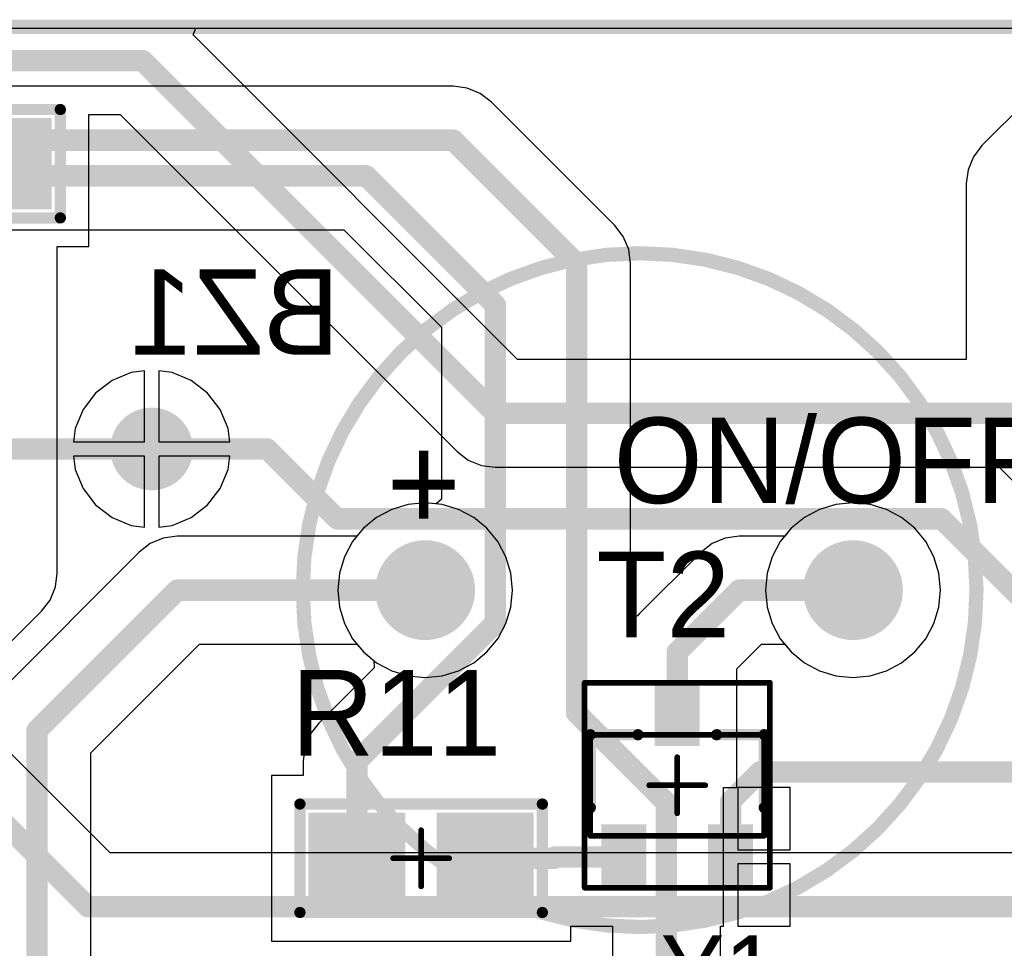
# Model space of a CAD drawing. Extents: x 2 to 5.35, y 2.27 to 3.73.
# Tile 13 of 14: x 3.98 to 4.67, y 3.08 to 3.73. Entities that reach past the tile are written whole.
import ezdxf

# ---------------------------------------------------------------- set-up
doc = ezdxf.new("R2010")
doc.units = 0
doc.layers.get('0').update_dxf_attribs({"linetype": 'CONTINUOUS'})
for name, color, linetype in [('BOTTOMLAYER', 5, 'CONTINUOUS'), ('BOTTOMOVERLAY', 54, 'CONTINUOUS'), ('BOTTOMPASTE', 16, 'CONTINUOUS'), ('BOTTOMSOLDER', 6, 'CONTINUOUS'), ('MECHANICAL13', 56, 'CONTINUOUS'), ('MECHANICAL15', 56, 'CONTINUOUS'), ('MULTILAYER', 9, 'CONTINUOUS'), ('TOPLAYER', 1, 'CONTINUOUS'), ('TOPOVERLAY', 2, 'CONTINUOUS'), ('TOPPASTE', 8, 'CONTINUOUS'), ('TOPSOLDER', 216, 'CONTINUOUS')]:
    doc.layers.add(name, color=color, linetype=linetype)

# ---------------------------------------------------------------- blocks, each defined once
blk = doc.blocks.new('0805_3')
at = {"layer": 'MECHANICAL15', "const_width": 0.003937}
for points in [[(0, -0.019686), (0, 0.019684)], [(-0.019686, 0), (0.019684, 0)]]:
    blk.add_lwpolyline(points, dxfattribs=at)
at = {"layer": 'MECHANICAL15', "const_width": 0.001969}
for points in [[(-0.000984, 0.019684, 1), (0.000984, 0.019684, 1)], [(-0.02067, 0, 1), (-0.018702, 0, 1)], [(0.0187, 0, 1), (0.020668, 0, 1)], [(-0.000984, -0.019686, 1), (0.000984, -0.019686, 1)]]:
    blk.add_lwpolyline(points, format="xyb", close=True, dxfattribs=at)
at = {"layer": 'TOPLAYER'}
for points in [[(-0.075, -0.028), (-0.015, -0.028), (-0.075, 0.028), (-0.015, 0.028)], [(0.015, -0.028), (0.075, -0.028), (0.015, 0.028), (0.075, 0.028)]]:
    blk.add_solid(points, dxfattribs=at)
at = {"layer": 'TOPOVERLAY', "const_width": 0.003937}
for points in [[(-0.086969, 0.038, 1), (-0.083031, 0.038, 1)], [(-0.086969, 0.038, 1), (-0.083031, 0.038, 1)], [(0.083031, 0.038, 1), (0.086969, 0.038, 1)], [(0.083031, 0.038, 1), (0.086969, 0.038, 1)], [(-0.086969, -0.038, 1), (-0.083031, -0.038, 1)], [(-0.086969, -0.038, 1), (-0.083031, -0.038, 1)], [(0.083031, -0.038, 1), (0.086969, -0.038, 1)], [(0.083031, -0.038, 1), (0.086969, -0.038, 1)]]:
    blk.add_lwpolyline(points, format="xyb", close=True, dxfattribs=at)
at = {"layer": 'TOPOVERLAY', "const_width": 0.007874}
for points in [[(-0.085, -0.038), (-0.085, 0.038)], [(-0.085, 0.038), (0.085, 0.038)], [(0.085, -0.038), (0.085, 0.038)], [(-0.085, -0.038), (0.085, -0.038)]]:
    blk.add_lwpolyline(points, dxfattribs=at)
at = {"layer": 'TOPPASTE'}
for points in [[(-0.075, -0.028), (-0.015, -0.028), (-0.075, 0.028), (-0.015, 0.028)], [(0.015, -0.028), (0.075, -0.028), (0.015, 0.028), (0.075, 0.028)]]:
    blk.add_solid(points, dxfattribs=at)
at = {"layer": 'TOPSOLDER'}
for points in [[(-0.079, -0.032), (-0.011, -0.032), (-0.079, 0.032), (-0.011, 0.032)], [(0.011, -0.032), (0.079, -0.032), (0.011, 0.032), (0.079, 0.032)]]:
    blk.add_solid(points, dxfattribs=at)
blk = doc.blocks.new('SOT23_4')
at = {"layer": 'MECHANICAL13', "const_width": 0.003937}
for points in [[(-0.02362, 0.014764), (-0.02362, 0.08563)], [(-0.02362, 0.08563), (0.098426, 0.08563)], [(0.098426, 0.014764), (0.098426, 0.08563)], [(-0.02362, 0.014764), (0.098426, 0.014764)]]:
    blk.add_lwpolyline(points, dxfattribs=at)
at = {"layer": 'MECHANICAL13', "const_width": 0.001969}
for points in [[(-0.024604, 0.08563, 1), (-0.022636, 0.08563, 1)], [(-0.024604, 0.08563, 1), (-0.022636, 0.08563, 1)], [(0.097442, 0.08563, 1), (0.09941, 0.08563, 1)], [(0.097442, 0.08563, 1), (0.09941, 0.08563, 1)], [(-0.024604, 0.014764, 1), (-0.022636, 0.014764, 1)], [(-0.024604, 0.014764, 1), (-0.022636, 0.014764, 1)], [(0.097442, 0.014764, 1), (0.09941, 0.014764, 1)], [(0.097442, 0.014764, 1), (0.09941, 0.014764, 1)]]:
    blk.add_lwpolyline(points, format="xyb", close=True, dxfattribs=at)
at = {"layer": 'MECHANICAL15', "const_width": 0.003937}
for points in [[(-0.027558, -0.021654), (-0.027558, 0.122046)], [(-0.027558, 0.122046), (0.102364, 0.122046)], [(0.102364, -0.021654), (0.102364, 0.122046)], [(0.037402, 0.030512), (0.037402, 0.069882)], [(0.017718, 0.050196), (0.057088, 0.050196)], [(-0.027558, -0.021654), (0.102364, -0.021654)]]:
    blk.add_lwpolyline(points, dxfattribs=at)
at = {"layer": 'MECHANICAL15', "const_width": 0.001969}
for points in [[(-0.028542, 0.122046, 1), (-0.026574, 0.122046, 1)], [(-0.028542, 0.122046, 1), (-0.026574, 0.122046, 1)], [(0.10138, 0.122046, 1), (0.103348, 0.122046, 1)], [(0.10138, 0.122046, 1), (0.103348, 0.122046, 1)], [(0.036418, 0.069882, 1), (0.038386, 0.069882, 1)], [(0.016734, 0.050196, 1), (0.018702, 0.050196, 1)], [(0.056104, 0.050196, 1), (0.058072, 0.050196, 1)], [(0.036418, 0.030512, 1), (0.038386, 0.030512, 1)], [(-0.028542, -0.021654, 1), (-0.026574, -0.021654, 1)], [(-0.028542, -0.021654, 1), (-0.026574, -0.021654, 1)], [(0.10138, -0.021654, 1), (0.103348, -0.021654, 1)], [(0.10138, -0.021654, 1), (0.103348, -0.021654, 1)]]:
    blk.add_lwpolyline(points, format="xyb", close=True, dxfattribs=at)
at = {"layer": 'TOPLAYER'}
for points in [[(0.049213, 0.119095), (0.025591, 0.119095), (0.049213, 0.081693), (0.025591, 0.081693)], [(0.011813, 0.018701), (-0.011809, 0.018701), (0.011813, -0.018701), (-0.011809, -0.018701)], [(0.086615, 0.018701), (0.062993, 0.018701), (0.086615, -0.018701), (0.062993, -0.018701)]]:
    blk.add_solid(points, dxfattribs=at)
at = {"layer": 'TOPOVERLAY', "const_width": 0.003937}
for points in [[(-0.025589, 0.08563, 1), (-0.021652, 0.08563, 1)], [(-0.025589, 0.08563, 1), (-0.021652, 0.08563, 1)], [(0.007875, 0.08563, 1), (0.011812, 0.08563, 1)], [(0.062993, 0.08563, 1), (0.06693, 0.08563, 1)], [(0.096457, 0.08563, 1), (0.100394, 0.08563, 1)], [(0.096457, 0.08563, 1), (0.100394, 0.08563, 1)], [(-0.025589, 0.034448, 1), (-0.021652, 0.034448, 1)], [(0.096457, 0.034448, 1), (0.100394, 0.034448, 1)]]:
    blk.add_lwpolyline(points, format="xyb", close=True, dxfattribs=at)
at = {"layer": 'TOPOVERLAY', "const_width": 0.007874}
for points in [[(-0.02362, 0.08563), (0.009844, 0.08563)], [(-0.02362, 0.034448), (-0.02362, 0.08563)], [(0.064962, 0.08563), (0.098426, 0.08563)], [(0.098426, 0.034448), (0.098426, 0.08563)]]:
    blk.add_lwpolyline(points, dxfattribs=at)
at = {"layer": 'TOPPASTE'}
for points in [[(0.049213, 0.119095), (0.025591, 0.119095), (0.049213, 0.081693), (0.025591, 0.081693)], [(0.011813, 0.018701), (-0.011809, 0.018701), (0.011813, -0.018701), (-0.011809, -0.018701)], [(0.086615, 0.018701), (0.062993, 0.018701), (0.086615, -0.018701), (0.062993, -0.018701)]]:
    blk.add_solid(points, dxfattribs=at)
at = {"layer": 'TOPSOLDER'}
for points in [[(0.053213, 0.123095), (0.021591, 0.123095), (0.053213, 0.077693), (0.021591, 0.077693)], [(0.015813, 0.022701), (-0.015809, 0.022701), (0.015813, -0.022701), (-0.015809, -0.022701)], [(0.090615, 0.022701), (0.058993, 0.022701), (0.090615, -0.022701), (0.058993, -0.022701)]]:
    blk.add_solid(points, dxfattribs=at)
blk = doc.blocks.new('0805_B_26')
at = {"layer": 'BOTTOMLAYER'}
for points in [[(-0.075, -0.028), (-0.015, -0.028), (-0.075, 0.028), (-0.015, 0.028)], [(0.015, -0.028), (0.075, -0.028), (0.015, 0.028), (0.075, 0.028)]]:
    blk.add_solid(points, dxfattribs=at)
at = {"layer": 'BOTTOMOVERLAY', "const_width": 0.003937}
for points in [[(-0.086969, 0.038, 1), (-0.083031, 0.038, 1)], [(-0.086969, 0.038, 1), (-0.083031, 0.038, 1)], [(0.083031, 0.038, 1), (0.086969, 0.038, 1)], [(0.083031, 0.038, 1), (0.086969, 0.038, 1)], [(-0.086969, -0.038, 1), (-0.083031, -0.038, 1)], [(-0.086969, -0.038, 1), (-0.083031, -0.038, 1)], [(0.083031, -0.038, 1), (0.086969, -0.038, 1)], [(0.083031, -0.038, 1), (0.086969, -0.038, 1)]]:
    blk.add_lwpolyline(points, format="xyb", close=True, dxfattribs=at)
at = {"layer": 'BOTTOMOVERLAY', "const_width": 0.007874}
for points in [[(-0.085, 0.038), (-0.085, -0.038)], [(0.085, 0.038), (-0.085, 0.038)], [(0.085, 0.038), (0.085, -0.038)], [(0.085, -0.038), (-0.085, -0.038)]]:
    blk.add_lwpolyline(points, dxfattribs=at)
at = {"layer": 'BOTTOMPASTE'}
for points in [[(-0.075, -0.028), (-0.015, -0.028), (-0.075, 0.028), (-0.015, 0.028)], [(0.015, -0.028), (0.075, -0.028), (0.015, 0.028), (0.075, 0.028)]]:
    blk.add_solid(points, dxfattribs=at)
at = {"layer": 'BOTTOMSOLDER'}
for points in [[(-0.079, -0.032), (-0.011, -0.032), (-0.079, 0.032), (-0.011, 0.032)], [(0.011, -0.032), (0.079, -0.032), (0.011, 0.032), (0.079, 0.032)]]:
    blk.add_solid(points, dxfattribs=at)
at = {"layer": 'MECHANICAL15', "const_width": 0.003937}
for points in [[(0, 0.019684), (0, -0.019686)], [(0.019684, 0), (-0.019686, 0)]]:
    blk.add_lwpolyline(points, dxfattribs=at)
at = {"layer": 'MECHANICAL15', "const_width": 0.001969}
for points in [[(-0.000984, 0.019684, 1), (0.000984, 0.019684, 1)], [(-0.02067, 0, 1), (-0.018702, 0, 1)], [(0.0187, 0, 1), (0.020668, 0, 1)], [(-0.000984, -0.019686, 1), (0.000984, -0.019686, 1)]]:
    blk.add_lwpolyline(points, format="xyb", close=True, dxfattribs=at)
blk = doc.blocks.new('BUZZER_12MM_B_34')
at = {"layer": 'BOTTOMLAYER', "const_width": 0.031}
for points in [[(-0.165499, 0, 1), (-0.134499, 0, 1)], [(0.134501, 0, 1), (0.165501, 0, 1)]]:
    blk.add_lwpolyline(points, format="xyb", close=True, dxfattribs=at)
at = {"layer": 'BOTTOMOVERLAY'}
for points, const_width in [([(0.236614, 0, 1), (-0.235827, 0, 1)], 0.01), ([(-0.238327, 0, 1), (-0.233327, 0, 1)], 0.005), ([(0.234114, 0, 1), (0.239114, 0, 1)], 0.005)]:
    blk.add_lwpolyline(points, format="xyb", close=True, dxfattribs=dict(at, const_width=const_width))
at = {"layer": 'BOTTOMSOLDER', "const_width": 0.035}
for points in [[(-0.167499, 0, 1), (-0.132499, 0, 1)], [(0.132501, 0, 1), (0.167501, 0, 1)]]:
    blk.add_lwpolyline(points, format="xyb", close=True, dxfattribs=at)
at = {"layer": 'MULTILAYER', "const_width": 0.031}
for points in [[(-0.165499, 0, 1), (-0.134499, 0, 1)], [(0.134501, 0, 1), (0.165501, 0, 1)]]:
    blk.add_lwpolyline(points, format="xyb", close=True, dxfattribs=at)
at = {"layer": 'TOPLAYER', "const_width": 0.031}
for points in [[(-0.165499, 0, 1), (-0.134499, 0, 1)], [(0.134501, 0, 1), (0.165501, 0, 1)]]:
    blk.add_lwpolyline(points, format="xyb", close=True, dxfattribs=at)
at = {"layer": 'TOPSOLDER', "const_width": 0.035}
for points in [[(-0.167499, 0, 1), (-0.132499, 0, 1)], [(0.132501, 0, 1), (0.167501, 0, 1)]]:
    blk.add_lwpolyline(points, format="xyb", close=True, dxfattribs=at)
at = {"layer": 'BOTTOMOVERLAY', "text_generation_flag": 2}
blk.add_text('+', height=0.066929, rotation=180, dxfattribs=at).set_placement((-0.177165, 0.106299))

msp = doc.modelspace()

# ---------------------------------------------------------------- linework, layer by layer
at = {"layer": 'BOTTOMLAYER'}
for p, q in [((4.09711, 3.724381), (4.099024, 3.729)), ((4.099024, 3.729), (5.349, 3.729)), ((4.324667, 3.496824), (4.09711, 3.724381)), ((4.689743, 3.686233), (4.650255, 3.646745)), ((4.024, 3.576), (4.024, 3.668455)), ((4.024, 3.668455), (4.046054, 3.668455)), ((4.046054, 3.668455), (4.282255, 3.432255)), ((4.650255, 3.646745), (4.644244, 3.638912)), ((4.644244, 3.638912), (4.640465, 3.629789)), ((4.640465, 3.629789), (4.639176, 3.62)), ((4.639176, 3.62), (4.639176, 3.496824)), ((4.001824, 3.347), (4.001824, 3.576)), ((4.001824, 3.576), (4.024, 3.576)), ((4.639176, 3.496824), (4.324667, 3.496824)), ((4.053642, 3.487584), (4.040263, 3.482042)), ((4.063, 3.488816), (4.053642, 3.487584)), ((4.063, 3.439), (4.063, 3.488816)), ((4.082358, 3.487584), (4.073, 3.488816)), ((4.073, 3.488816), (4.073, 3.439)), ((4.095737, 3.482042), (4.082358, 3.487584)), ((4.040263, 3.482042), (4.028773, 3.473226)), ((4.107227, 3.473226), (4.095737, 3.482042)), ((4.028773, 3.473226), (4.019958, 3.461737)), ((4.116042, 3.461737), (4.107227, 3.473226)), ((4.019958, 3.461737), (4.014416, 3.448358)), ((4.121584, 3.448358), (4.116042, 3.461737)), ((4.014416, 3.448358), (4.013184, 3.439)), ((4.122816, 3.439), (4.121584, 3.448358)), ((4.013184, 3.439), (4.063, 3.439)), ((4.073, 3.439), (4.122816, 3.439)), ((4.282255, 3.432255), (4.290088, 3.426244)), ((4.063, 3.429), (4.013184, 3.429)), ((4.013184, 3.429), (4.014416, 3.419642)), ((4.063, 3.379184), (4.063, 3.429)), ((4.122816, 3.429), (4.073, 3.429)), ((4.073, 3.429), (4.073, 3.379184)), ((4.121584, 3.419642), (4.122816, 3.429)), ((4.290088, 3.426244), (4.299211, 3.422465)), ((4.014416, 3.419642), (4.019958, 3.406263)), ((4.116042, 3.406263), (4.121584, 3.419642)), ((4.299211, 3.422465), (4.309, 3.421176)), ((4.309, 3.421176), (4.662333, 3.421176)), ((4.662333, 3.421176), (4.756255, 3.327254)), ((4.019958, 3.406263), (4.028773, 3.394773)), ((4.107227, 3.394773), (4.116042, 3.406263)), ((4.028773, 3.394773), (4.040263, 3.385958)), ((4.095737, 3.385958), (4.107227, 3.394773)), ((4.236359, 3.391629), (4.225762, 3.385965)), ((4.247858, 3.395117), (4.236359, 3.391629)), ((4.259816, 3.396295), (4.247858, 3.395117)), ((4.271774, 3.395117), (4.259816, 3.396295)), ((4.283273, 3.391629), (4.271774, 3.395117)), ((4.29387, 3.385965), (4.283273, 3.391629)), ((4.536359, 3.391629), (4.525762, 3.385965)), ((4.547858, 3.395117), (4.536359, 3.391629)), ((4.559816, 3.396295), (4.547858, 3.395117)), ((4.571774, 3.395117), (4.559816, 3.396295)), ((4.583273, 3.391629), (4.571774, 3.395117)), ((4.59387, 3.385965), (4.583273, 3.391629)), ((4.040263, 3.385958), (4.053642, 3.380416)), ((4.082358, 3.380416), (4.095737, 3.385958)), ((4.225762, 3.385965), (4.216474, 3.378342)), ((4.303158, 3.378342), (4.29387, 3.385965)), ((4.525762, 3.385965), (4.516474, 3.378342)), ((4.603158, 3.378342), (4.59387, 3.385965)), ((4.053642, 3.380416), (4.063, 3.379184)), ((4.073, 3.379184), (4.082358, 3.380416)), ((4.216474, 3.378342), (4.208851, 3.369054)), ((4.310781, 3.369054), (4.303158, 3.378342)), ((4.516474, 3.378342), (4.508851, 3.369054)), ((4.610781, 3.369054), (4.603158, 3.378342)), ((4.208851, 3.369054), (4.203187, 3.358457)), ((4.316445, 3.358457), (4.310781, 3.369054)), ((4.508851, 3.369054), (4.503187, 3.358457)), ((4.616445, 3.358457), (4.610781, 3.369054)), ((4.203187, 3.358457), (4.199699, 3.346958)), ((4.319933, 3.346958), (4.316445, 3.358457)), ((4.503187, 3.358457), (4.499699, 3.346958)), ((4.619933, 3.346958), (4.616445, 3.358457)), ((4.000535, 3.33721), (4.001824, 3.347)), ((4.001824, 3.347), (4.001824, 3.347)), ((4.001824, 3.347), (4.001824, 3.347)), ((4.001824, 3.347), (4.001824, 3.347)), ((4.001824, 3.347), (4.001824, 3.347)), ((4.001824, 3.347), (4.001824, 3.347)), ((4.001824, 3.347), (4.001824, 3.347)), ((4.001824, 3.347), (4.001824, 3.347)), ((4.001824, 3.347), (4.001824, 3.347)), ((4.001824, 3.347), (4.001824, 3.347)), ((4.001824, 3.347), (4.001824, 3.347)), ((4.001824, 3.347), (4.001824, 3.347)), ((4.001824, 3.347), (4.001824, 3.347)), ((4.001824, 3.347), (4.001824, 3.347)), ((4.001824, 3.347), (4.001824, 3.347)), ((4.001824, 3.347), (4.001824, 3.347)), ((4.001824, 3.347), (4.001824, 3.347)), ((4.001824, 3.347), (4.001824, 3.347)), ((4.001824, 3.347), (4.001824, 3.347)), ((4.001824, 3.347), (4.001824, 3.347)), ((4.001824, 3.347), (4.001824, 3.347)), ((4.001824, 3.347), (4.001824, 3.347)), ((4.001824, 3.347), (4.001824, 3.347)), ((4.001824, 3.347), (4.001824, 3.347)), ((4.001824, 3.347), (4.001824, 3.347)), ((4.001824, 3.347), (4.001824, 3.347)), ((4.001824, 3.347), (4.001824, 3.347)), ((4.001824, 3.347), (4.001824, 3.347)), ((4.001824, 3.347), (4.001824, 3.347)), ((4.001824, 3.347), (4.001824, 3.347)), ((4.001824, 3.347), (4.001824, 3.347)), ((4.001824, 3.347), (4.001824, 3.347)), ((4.001824, 3.347), (4.001824, 3.347)), ((4.001824, 3.347), (4.001824, 3.347)), ((4.001824, 3.347), (4.001824, 3.347)), ((4.199699, 3.346958), (4.198521, 3.335)), ((4.321111, 3.335), (4.319933, 3.346958)), ((4.499699, 3.346958), (4.498521, 3.335)), ((4.621111, 3.335), (4.619933, 3.346958)), ((3.996756, 3.328088), (4.000535, 3.33721)), ((4.198521, 3.335), (4.199699, 3.323042)), ((4.319933, 3.323042), (4.321111, 3.335)), ((4.498521, 3.335), (4.499699, 3.323042)), ((4.619933, 3.323042), (4.621111, 3.335)), ((3.990745, 3.320255), (3.996756, 3.328088)), ((4.199699, 3.323042), (4.203187, 3.311543)), ((4.316445, 3.311543), (4.319933, 3.323042)), ((4.499699, 3.323042), (4.503187, 3.311543)), ((4.616445, 3.311543), (4.619933, 3.323042)), ((3.946745, 3.276255), (3.990745, 3.320255)), ((4.203187, 3.311543), (4.208851, 3.300946)), ((4.310781, 3.300946), (4.316445, 3.311543)), ((4.503187, 3.311543), (4.508851, 3.300946)), ((4.610781, 3.300946), (4.616445, 3.311543)), ((4.208851, 3.300946), (4.216474, 3.291658)), ((4.303158, 3.291658), (4.310781, 3.300946)), ((4.508851, 3.300946), (4.516474, 3.291658)), ((4.603158, 3.291658), (4.610781, 3.300946)), ((4.216474, 3.291658), (4.225762, 3.284035)), ((4.29387, 3.284035), (4.303158, 3.291658)), ((4.516474, 3.291658), (4.525762, 3.284035)), ((4.59387, 3.284035), (4.603158, 3.291658)), ((4.225762, 3.284035), (4.236359, 3.278371)), ((4.283273, 3.278371), (4.29387, 3.284035)), ((4.525762, 3.284035), (4.536359, 3.278371)), ((4.583273, 3.278371), (4.59387, 3.284035)), ((4.236359, 3.278371), (4.247858, 3.274883)), ((4.247858, 3.274883), (4.259816, 3.273705)), ((4.259816, 3.273705), (4.271774, 3.274883)), ((4.271774, 3.274883), (4.283273, 3.278371)), ((4.536359, 3.278371), (4.547858, 3.274883)), ((4.547858, 3.274883), (4.559816, 3.273705)), ((4.559816, 3.273705), (4.571774, 3.274883)), ((4.571774, 3.274883), (4.583273, 3.278371)), ((4.039022, 3.150824), (3.968601, 3.221245)), ((4.720718, 3.150824), (4.039022, 3.150824))]:
    msp.add_line(p, q, dxfattribs=at)
at = {"layer": 'BOTTOMLAYER', "const_width": 0.015}
for points in [[(2.990279, 3.706279), (4.061721, 3.706279)], [(4.061721, 3.706279), (4.309, 3.459)], [(4.309, 3.459), (4.677, 3.459)], [(4.068, 3.434), (4.149, 3.434)], [(4.149, 3.434), (4.198, 3.385)], [(4.198, 3.385), (4.622, 3.385)], [(4.622, 3.385), (4.6955, 3.3115)], [(3.941855, 3.1945), (4.023355, 3.113)], [(4.023355, 3.113), (4.904, 3.113)]]:
    msp.add_lwpolyline(points, dxfattribs=at)
at = {"layer": 'BOTTOMLAYER'}
for points, const_width in [([(4.057971, 3.706279, 1), (4.065471, 3.706279, 1)], 0.0075), ([(4.057971, 3.706279, 1), (4.065471, 3.706279, 1)], 0.0075), ([(4.30525, 3.459, 1), (4.31275, 3.459, 1)], 0.0075), ([(4.30525, 3.459, 1), (4.31275, 3.459, 1)], 0.0075), ([(4.0555, 3.434, 1), (4.0805, 3.434, 1)], 0.025), ([(4.06425, 3.434, 1), (4.07175, 3.434, 1)], 0.0075), ([(4.14525, 3.434, 1), (4.15275, 3.434, 1)], 0.0075), ([(4.14525, 3.434, 1), (4.15275, 3.434, 1)], 0.0075), ([(4.19425, 3.385, 1), (4.20175, 3.385, 1)], 0.0075), ([(4.19425, 3.385, 1), (4.20175, 3.385, 1)], 0.0075), ([(4.61825, 3.385, 1), (4.62575, 3.385, 1)], 0.0075), ([(4.61825, 3.385, 1), (4.62575, 3.385, 1)], 0.0075), ([(4.019605, 3.113, 1), (4.027105, 3.113, 1)], 0.0075), ([(4.019605, 3.113, 1), (4.027105, 3.113, 1)], 0.0075)]:
    msp.add_lwpolyline(points, format="xyb", close=True, dxfattribs=dict(at, const_width=const_width))
at = {"layer": 'BOTTOMSOLDER', "const_width": 0.029}
msp.add_lwpolyline([(4.0535, 3.434, 1), (4.0825, 3.434, 1)], format="xyb", close=True, dxfattribs=at)
at = {"layer": 'MULTILAYER', "const_width": 0.025}
msp.add_lwpolyline([(4.0555, 3.434, 1), (4.0805, 3.434, 1)], format="xyb", close=True, dxfattribs=at)
at = {"layer": 'TOPLAYER'}
for p, q in [((2.004, 3.729), (5.349, 3.729)), ((4.2795, 3.688324), (3.0185, 3.688324)), ((4.289289, 3.687035), (4.2795, 3.688324)), ((4.298412, 3.683256), (4.289289, 3.687035)), ((4.306245, 3.677245), (4.298412, 3.683256)), ((4.392745, 3.590745), (4.306245, 3.677245)), ((4.398756, 3.582912), (4.392745, 3.590745)), ((3.912455, 3.587676), (4.202833, 3.587676)), ((4.202833, 3.587676), (4.271176, 3.519333)), ((4.402535, 3.57379), (4.398756, 3.582912)), ((4.403824, 3.564), (4.402535, 3.57379)), ((4.403824, 3.318264), (4.403824, 3.564)), ((4.271176, 3.519333), (4.271176, 3.398899)), ((4.053642, 3.487584), (4.040263, 3.482042)), ((4.063, 3.488816), (4.053642, 3.487584)), ((4.063, 3.439), (4.063, 3.488816)), ((4.082358, 3.487584), (4.073, 3.488816)), ((4.073, 3.488816), (4.073, 3.439)), ((4.095737, 3.482042), (4.082358, 3.487584)), ((4.040263, 3.482042), (4.028773, 3.473226)), ((4.107227, 3.473226), (4.095737, 3.482042)), ((4.028773, 3.473226), (4.019958, 3.461737)), ((4.116042, 3.461737), (4.107227, 3.473226)), ((4.019958, 3.461737), (4.014416, 3.448358)), ((4.121584, 3.448358), (4.116042, 3.461737)), ((4.014416, 3.448358), (4.013184, 3.439)), ((4.122816, 3.439), (4.121584, 3.448358)), ((4.013184, 3.439), (4.063, 3.439)), ((4.073, 3.439), (4.122816, 3.439)), ((4.063, 3.429), (4.013184, 3.429)), ((4.013184, 3.429), (4.014416, 3.419642)), ((4.063, 3.379184), (4.063, 3.429)), ((4.122816, 3.429), (4.073, 3.429)), ((4.073, 3.429), (4.073, 3.379184)), ((4.121584, 3.419642), (4.122816, 3.429)), ((4.014416, 3.419642), (4.019958, 3.406263)), ((4.116042, 3.406263), (4.121584, 3.419642)), ((4.019958, 3.406263), (4.028773, 3.394773)), ((4.107227, 3.394773), (4.116042, 3.406263)), ((4.271176, 3.398899), (4.267472, 3.395541)), ((4.028773, 3.394773), (4.040263, 3.385958)), ((4.095737, 3.385958), (4.107227, 3.394773)), ((4.236359, 3.391629), (4.225762, 3.385965)), ((4.247858, 3.395117), (4.236359, 3.391629)), ((4.259816, 3.396295), (4.247858, 3.395117)), ((4.267472, 3.395541), (4.259816, 3.396295)), ((4.536359, 3.391629), (4.525762, 3.385965)), ((4.547858, 3.395117), (4.536359, 3.391629)), ((4.559816, 3.396295), (4.547858, 3.395117)), ((4.571774, 3.395117), (4.559816, 3.396295)), ((4.583273, 3.391629), (4.571774, 3.395117)), ((4.59387, 3.385965), (4.583273, 3.391629)), ((4.040263, 3.385958), (4.053642, 3.380416)), ((4.082358, 3.380416), (4.095737, 3.385958)), ((4.225762, 3.385965), (4.216474, 3.378342)), ((4.525762, 3.385965), (4.516474, 3.378342)), ((4.603158, 3.378342), (4.59387, 3.385965)), ((4.053642, 3.380416), (4.063, 3.379184)), ((4.073, 3.379184), (4.082358, 3.380416)), ((4.216474, 3.378342), (4.211945, 3.372824)), ((4.516474, 3.378342), (4.511945, 3.372824)), ((4.610781, 3.369054), (4.603158, 3.378342)), ((4.076211, 3.371535), (4.067088, 3.367756)), ((4.086, 3.372824), (4.076211, 3.371535)), ((4.211945, 3.372824), (4.086, 3.372824)), ((4.470211, 3.371535), (4.461088, 3.367756)), ((4.48, 3.372824), (4.470211, 3.371535)), ((4.511945, 3.372824), (4.48, 3.372824)), ((4.067088, 3.367756), (4.059255, 3.361745)), ((4.461088, 3.367756), (4.453255, 3.361745)), ((4.616445, 3.358457), (4.610781, 3.369054)), ((4.059255, 3.361745), (3.960795, 3.263285)), ((4.453255, 3.361745), (4.409853, 3.318343)), ((4.619933, 3.346958), (4.616445, 3.358457)), ((4.621111, 3.335), (4.619933, 3.346958)), ((4.619933, 3.323042), (4.621111, 3.335)), ((4.616445, 3.311543), (4.619933, 3.323042)), ((4.408558, 3.316656), (4.403824, 3.318264)), ((4.409853, 3.318343), (4.408558, 3.316656)), ((4.610781, 3.300946), (4.616445, 3.311543)), ((4.603158, 3.291658), (4.610781, 3.300946)), ((4.025364, 3.220873), (4.101667, 3.297176)), ((4.101667, 3.297176), (4.211945, 3.297176)), ((4.211945, 3.297176), (4.216474, 3.291658)), ((4.478409, 3.279918), (4.495667, 3.297176)), ((4.495667, 3.297176), (4.511945, 3.297176)), ((4.511945, 3.297176), (4.516474, 3.291658)), ((4.216474, 3.291658), (4.223863, 3.285593)), ((4.516474, 3.291658), (4.525762, 3.284035)), ((4.59387, 3.284035), (4.603158, 3.291658)), ((4.224109, 3.280599), (4.185255, 3.241745)), ((4.223863, 3.285593), (4.224109, 3.280599)), ((4.478409, 3.199693), (4.478409, 3.279918)), ((4.525762, 3.284035), (4.536359, 3.278371)), ((4.583273, 3.278371), (4.59387, 3.284035)), ((4.536359, 3.278371), (4.547858, 3.274883)), ((4.547858, 3.274883), (4.559816, 3.273705)), ((4.559816, 3.273705), (4.571774, 3.274883)), ((4.571774, 3.274883), (4.583273, 3.278371)), ((4.185255, 3.241745), (4.179244, 3.233912)), ((4.179244, 3.233912), (4.175465, 3.224789)), ((4.175465, 3.224789), (4.174176, 3.215)), ((4.025364, 2.79854), (4.025364, 3.220873)), ((4.174176, 3.215), (4.174176, 3.205)), ((4.174176, 3.205), (4.152, 3.205)), ((4.152, 3.205), (4.152, 3.089)), ((4.469, 3.14799), (4.469, 3.196703)), ((4.469, 3.196703), (4.478409, 3.196703)), ((4.478409, 3.196703), (4.478409, 3.199693)), ((4.478409, 3.199693), (4.478409, 3.199693)), ((4.515811, 3.196701), (4.479, 3.196701)), ((4.479, 3.196701), (4.479, 3.153)), ((4.515811, 3.153), (4.515811, 3.196701)), ((4.479, 3.153), (4.515811, 3.153)), ((4.469, 3.099299), (4.469, 3.14799)), ((4.515811, 3.143), (4.479, 3.143)), ((4.479, 3.143), (4.479, 3.099299)), ((4.515811, 3.099299), (4.515811, 3.143)), ((4.362, 3.089), (4.362, 3.099299)), ((4.362, 3.099299), (4.391176, 3.099299)), ((4.391176, 3.099299), (4.391176, 3.042847)), ((4.466824, 2.828), (4.466824, 3.099299)), ((4.466824, 3.099299), (4.469, 3.099299)), ((4.479, 3.099299), (4.515811, 3.099299)), ((4.152, 3.089), (4.362, 3.089))]:
    msp.add_line(p, q, dxfattribs=at)
at = {"layer": 'TOPLAYER', "const_width": 0.015}
for points in [[(3.0185, 3.6505), (4.2795, 3.6505)], [(4.2795, 3.6505), (4.366, 3.564)], [(3.1315, 3.6255), (4.2185, 3.6255)], [(4.2185, 3.6255), (4.309, 3.535)], [(4.366, 3.249), (4.366, 3.564)], [(4.309, 3.312), (4.309, 3.535)], [(3.713, 3.434), (4.068, 3.434)], [(3.98754, 3.23654), (4.086, 3.335)], [(4.086, 3.335), (4.259816, 3.335)], [(4.436598, 3.291598), (4.48, 3.335)], [(4.48, 3.335), (4.559816, 3.335)], [(4.212, 3.215), (4.309, 3.312)], [(4.436598, 3.248394), (4.436598, 3.291598)], [(4.366, 3.249), (4.429, 3.186)], [(3.98754, 2.79854), (3.98754, 3.23654)], [(4.212, 3.147), (4.212, 3.215)], [(4.474, 3.187), (4.494567, 3.207567)], [(4.494567, 3.207567), (4.723567, 3.207567)], [(4.429, 2.828), (4.429, 3.186)], [(4.474, 3.148), (4.474, 3.187)], [(4.35, 3.147), (4.351, 3.148)], [(4.351, 3.148), (4.399198, 3.148)], [(4.302, 3.147), (4.35, 3.147)]]:
    msp.add_lwpolyline(points, dxfattribs=at)
at = {"layer": 'TOPLAYER'}
for points, const_width in [([(4.27575, 3.6505, 1), (4.28325, 3.6505, 1)], 0.0075), ([(4.27575, 3.6505, 1), (4.28325, 3.6505, 1)], 0.0075), ([(4.21475, 3.6255, 1), (4.22225, 3.6255, 1)], 0.0075), ([(4.21475, 3.6255, 1), (4.22225, 3.6255, 1)], 0.0075), ([(4.36225, 3.564, 1), (4.36975, 3.564, 1)], 0.0075), ([(4.36225, 3.564, 1), (4.36975, 3.564, 1)], 0.0075), ([(4.30525, 3.535, 1), (4.31275, 3.535, 1)], 0.0075), ([(4.30525, 3.535, 1), (4.31275, 3.535, 1)], 0.0075), ([(4.0555, 3.434, 1), (4.0805, 3.434, 1)], 0.025), ([(4.06425, 3.434, 1), (4.07175, 3.434, 1)], 0.0075), ([(4.08225, 3.335, 1), (4.08975, 3.335, 1)], 0.0075), ([(4.08225, 3.335, 1), (4.08975, 3.335, 1)], 0.0075), ([(4.256066, 3.335, 1), (4.263566, 3.335, 1)], 0.0075), ([(4.47625, 3.335, 1), (4.48375, 3.335, 1)], 0.0075), ([(4.47625, 3.335, 1), (4.48375, 3.335, 1)], 0.0075), ([(4.556066, 3.335, 1), (4.563566, 3.335, 1)], 0.0075), ([(4.30525, 3.312, 1), (4.31275, 3.312, 1)], 0.0075), ([(4.30525, 3.312, 1), (4.31275, 3.312, 1)], 0.0075), ([(4.432848, 3.291598, 1), (4.440348, 3.291598, 1)], 0.0075), ([(4.432848, 3.291598, 1), (4.440348, 3.291598, 1)], 0.0075), ([(4.36225, 3.249, 1), (4.36975, 3.249, 1)], 0.0075), ([(4.36225, 3.249, 1), (4.36975, 3.249, 1)], 0.0075), ([(4.432848, 3.248394, 1), (4.440348, 3.248394, 1)], 0.0075), ([(3.98379, 3.23654, 1), (3.99129, 3.23654, 1)], 0.0075), ([(3.98379, 3.23654, 1), (3.99129, 3.23654, 1)], 0.0075), ([(4.20825, 3.215, 1), (4.21575, 3.215, 1)], 0.0075), ([(4.20825, 3.215, 1), (4.21575, 3.215, 1)], 0.0075), ([(4.490817, 3.207567, 1), (4.498317, 3.207567, 1)], 0.0075), ([(4.490817, 3.207567, 1), (4.498317, 3.207567, 1)], 0.0075), ([(4.42525, 3.186, 1), (4.43275, 3.186, 1)], 0.0075), ([(4.42525, 3.186, 1), (4.43275, 3.186, 1)], 0.0075), ([(4.47025, 3.187, 1), (4.47775, 3.187, 1)], 0.0075), ([(4.47025, 3.187, 1), (4.47775, 3.187, 1)], 0.0075), ([(4.34725, 3.148, 1), (4.35475, 3.148, 1)], 0.0075), ([(4.34725, 3.148, 1), (4.35475, 3.148, 1)], 0.0075), ([(4.395448, 3.148, 1), (4.402948, 3.148, 1)], 0.0075), ([(4.47025, 3.148, 1), (4.47775, 3.148, 1)], 0.0075), ([(4.20825, 3.147, 1), (4.21575, 3.147, 1)], 0.0075), ([(4.29825, 3.147, 1), (4.30575, 3.147, 1)], 0.0075), ([(4.34625, 3.147, 1), (4.35375, 3.147, 1)], 0.0075), ([(4.34625, 3.147, 1), (4.35375, 3.147, 1)], 0.0075)]:
    msp.add_lwpolyline(points, format="xyb", close=True, dxfattribs=dict(at, const_width=const_width))
at = {"layer": 'TOPOVERLAY', "const_width": 0.01}
msp.add_lwpolyline([(2.003116, 3.72996), (5.349572, 3.72996)], dxfattribs=at)
at = {"layer": 'TOPSOLDER', "const_width": 0.029}
msp.add_lwpolyline([(4.0535, 3.434, 1), (4.0825, 3.434, 1)], format="xyb", close=True, dxfattribs=at)

# ---------------------------------------------------------------- block references
for name, p, rotation in [('0805_B_26', (3.919, 3.634), 180), ('BUZZER_12MM_B_34', (4.409815, 3.335), 360), ('SOT23_4', (4.399196, 3.148), 360), ('0805_3', (4.257, 3.147), 360)]:
    msp.add_blockref(name, p, dxfattribs=dict(rotation=rotation))

# ---------------------------------------------------------------- texts
at = {"layer": 'BOTTOMOVERLAY', "text_generation_flag": 2}
msp.add_text('BZ1', height=0.06, rotation=360, dxfattribs=at).set_placement((4.199815, 3.5))
at = {"layer": 'TOPOVERLAY'}
msp.add_text('ON/OFF', height=0.06, dxfattribs=at).set_placement((4.392, 3.396))
for s, height, p in [('T2', 0.06, (4.38, 3.302)), ('R11', 0.06, (4.166, 3.219)), ('Y1', 0.05, (4.425, 3.043))]:
    msp.add_text(s, height=height, rotation=360, dxfattribs=at).set_placement(p)

doc.saveas('drawing.dxf')
